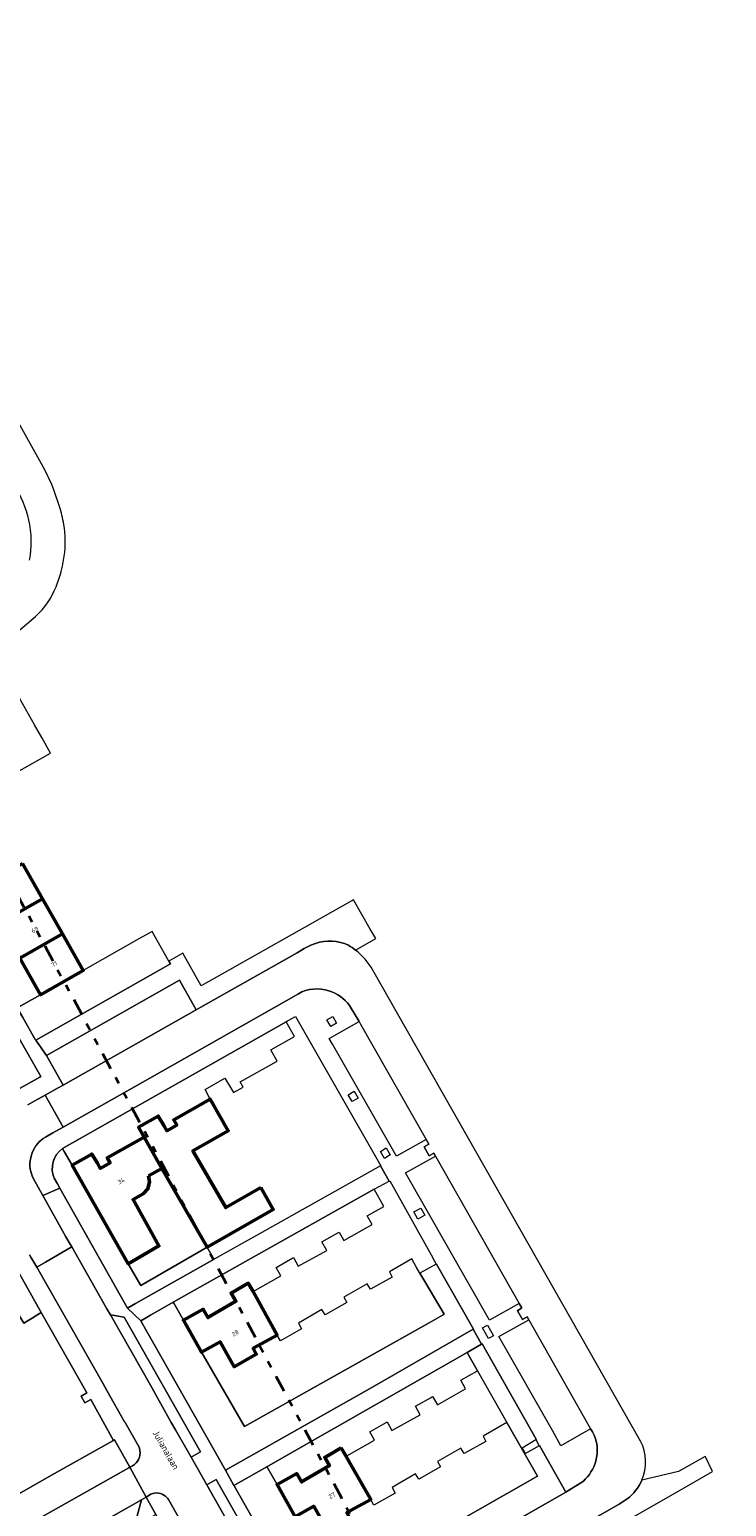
# Model space of a CAD drawing. Header units: metres. Extents: x 113441 to 115918, y 474822 to 477887.
# Tile 134 of 145: x 114749 to 114852, y 476865 to 477083. Entities that reach past the tile are written whole.
import ezdxf
from ezdxf.enums import TextEntityAlignment as Align

# ---------------------------------------------------------------- set-up
doc = ezdxf.new("R2010")
doc.units = ezdxf.units.M
doc.linetypes.add('AL-TEKENBLADGRENS', pattern=[11.5, 2.5, -1.5, 1, -1.5, 1, -1.5, 2.5])
for name, color, linetype, lineweight in [('B-WE-GR-GROENVOORZIENING-GV', 252, 'Continuous', 18), ('B-WE-OG-BEBOUWING-GV', 7, 'Continuous', 50), ('B-WE-OG-BEBOUWING-T18', 7, 'Continuous', 50), ('B-WE-OG-TERREIN_ERF-GV', 252, 'Continuous', 18), ('B-WE-OG-TOPOGRAFIE-T18', 7, 'Continuous', 18), ('B-WE-VH-VERHARDING_OPEN-GV', 252, 'Continuous', 18), ('X-XX-AL-TEKENBLADGRENS-G', 252, 'AL-TEKENBLADGRENS', 35)]:
    doc.layers.add(name, color=color, linetype=linetype, lineweight=lineweight)
doc.styles.add('NLCS-ISO-ANNOTATIEF-T18', font='NLCS-ISO.ttf', dxfattribs={"height": 1.8})

msp = doc.modelspace()

# ---------------------------------------------------------------- linework, layer by layer
at = {"layer": 'B-WE-GR-GROENVOORZIENING-GV'}
for points in [[(114751.915, 476975.944), (114750.591, 476978.281), (114749.546, 476980.125), (114747.321, 476984.053), (114747.179, 476983.933), (114729.562, 476969.108), (114729.681, 476968.899), (114730.888, 476966.774), (114732.032, 476964.758), (114735.448, 476966.7), (114741.738, 476970.276)], [(114769.617, 476944.888), (114769.372, 476945.317), (114767.639, 476948.351), (114766.873, 476949.694), (114764.915, 476948.578), (114756.712, 476943.938), (114750.423, 476940.362), (114746.991, 476938.411), (114747.798, 476937.001), (114749.649, 476933.769), (114749.72, 476933.644), (114749.751, 476933.661)], [(114799.294, 476882.478), (114814.241, 476891.038), (114814.306, 476891.075), (114808.837, 476900.643), (114808.803, 476900.625), (114806.393, 476899.326), (114807.115, 476898.083), (114809.949, 476893.274), (114809.812, 476893.19), (114807.74, 476892.001), (114780.496, 476876.688), (114774.172, 476887.64), (114771.506, 476892.365), (114770.073, 476894.904), (114770.005, 476895.024), (114766.654, 476893.118), (114765.209, 476892.288), (114765.258, 476892.202), (114777.713, 476870.247)], [(114750.534, 476893.534), (114749.652, 476892.988), (114749.409, 476892.837), (114747.98, 476891.953), (114745.168, 476896.564), (114739.432, 476897.801), (114731.56, 476893.077), (114733.696, 476889.141), (114731.63, 476887.768), (114740.74, 476871.7), (114744.428, 476865.195), (114752.5, 476869.754), (114760.224, 476874.116), (114761.075, 476874.597), (114761.198, 476874.666), (114757.819, 476880.704), (114756.976, 476880.205), (114756.427, 476881.177), (114757.232, 476881.663)], [(114760.749, 476893.144), (114766.62, 476882.807), (114769.712, 476877.283), (114770.339, 476876.232), (114772.622, 476872.178), (114774.004, 476872.96), (114762.748, 476892.813)]]:
    msp.add_lwpolyline(points, close=True, dxfattribs=at)
for points in [[(114747.078, 476926.384), (114750.295, 476928.188), (114750.477, 476928.29), (114746.417, 476935.394), (114727.907, 476967.884)], [(114776.06, 476901.369), (114774.981, 476903.143), (114765.22, 476897.479), (114763.36, 476900.69), (114755.088, 476915.21), (114753.921, 476917.258), (114753.681, 476917.68)], [(114752.451, 476913.295), (114752.911, 476912.481), (114753.261, 476911.862), (114763.263, 476894.172), (114764.423, 476894.858), (114776.06, 476901.369)], [(114742.459, 476903.321), (114740.924, 476902.436), (114727.588, 476894.896), (114731.63, 476887.768), (114733.696, 476889.141), (114731.56, 476893.077), (114739.432, 476897.801), (114745.168, 476896.564), (114747.98, 476891.953), (114749.409, 476892.837), (114749.652, 476892.988), (114750.534, 476893.534), (114744.565, 476904.112)], [(114802.401, 476852.426), (114827.926, 476867.049), (114824.058, 476873.912), (114823.986, 476873.87), (114821.98, 476872.712), (114821.486, 476873.586), (114823.47, 476874.777), (114823.539, 476874.818), (114815.59, 476888.89), (114815.485, 476888.83), (114813.367, 476887.623), (114813.427, 476887.517), (114814.89, 476884.928), (114819.199, 476877.303), (114823.729, 476869.376), (114810.354, 476861.747)], [(114787.983, 476863.414), (114785.317, 476868.139), (114783.856, 476870.728), (114783.83, 476870.774), (114778.961, 476868.021), (114778.992, 476867.967), (114790.706, 476847.363)], [(114789.161, 476846.23), (114788.182, 476847.96), (114776.341, 476868.874), (114774.943, 476868.086)], [(114774.943, 476868.086), (114784.65, 476850.969), (114785.373, 476849.735), (114785.531, 476849.465), (114786.141, 476848.425)]]:
    msp.add_lwpolyline(points, dxfattribs=at)
msp.add_lwpolyline([(114753.681, 476917.68, 0.3600538), (114752.451, 476913.295)], format="xyb", dxfattribs=at)
at = {"layer": 'B-WE-OG-BEBOUWING-GV'}
for points in [[(114747.748, 476959.706), (114741.458, 476956.13), (114744.413, 476950.932), (114750.703, 476954.508)], [(114750.703, 476954.508), (114744.413, 476950.932), (114747.369, 476945.733), (114753.658, 476949.309)], [(114753.658, 476949.309), (114747.369, 476945.733), (114750.423, 476940.362), (114756.712, 476943.938)], [(114782.903, 476911.932), (114777.735, 476908.972), (114772.904, 476917.356), (114778.116, 476920.298), (114775.441, 476924.973), (114770.07, 476921.894), (114770.508, 476921.13), (114769.068, 476920.305), (114768.63, 476921.068), (114767.776, 476922.473), (114764.884, 476920.818), (114765.686, 476919.371), (114768.309, 476914.761), (114774.981, 476903.143), (114784.743, 476908.716)], [(114766.349, 476913.662), (114768.309, 476914.761), (114765.686, 476919.371), (114760.256, 476916.321), (114760.687, 476915.554), (114759.24, 476914.741), (114758.809, 476915.508), (114757.984, 476916.853), (114755.088, 476915.21), (114763.36, 476900.69), (114767.887, 476903.33), (114764.08, 476910.15), (114765.575, 476911.01), (114766.257, 476911.727), (114766.496, 476912.784)], [(114781.784, 476896.585), (114781.054, 476897.821), (114778.533, 476896.382), (114779.24, 476895.161), (114775.124, 476892.772), (114774.419, 476893.996), (114771.506, 476892.365), (114774.172, 476887.64), (114776.925, 476889.165), (114778.994, 476885.508), (114782.25, 476887.358), (114781.804, 476888.238), (114785.316, 476890.189)], [(114794.773, 476873.542), (114792.344, 476872.156), (114793.051, 476870.935), (114788.935, 476868.546), (114788.23, 476869.77), (114785.317, 476868.139), (114787.983, 476863.414), (114788.028, 476863.439), (114790.736, 476864.939), (114792.805, 476861.282), (114796.061, 476863.132), (114795.615, 476864.012), (114799.127, 476865.963)]]:
    msp.add_lwpolyline(points, close=True, dxfattribs=at)
at = {"layer": 'B-WE-OG-TERREIN_ERF-GV'}
for points in [[(114744.413, 476950.932), (114741.458, 476956.13), (114738.502, 476961.328), (114735.448, 476966.7), (114732.032, 476964.758), (114746.901, 476938.568), (114746.991, 476938.411), (114750.423, 476940.362), (114747.369, 476945.733)], [(114765.686, 476919.371), (114764.884, 476920.818), (114767.776, 476922.473), (114768.63, 476921.068), (114769.068, 476920.305), (114770.508, 476921.13), (114770.07, 476921.894), (114775.441, 476924.973), (114774.705, 476926.407), (114777.598, 476928.035), (114778.447, 476926.701), (114778.879, 476925.934), (114780.325, 476926.749), (114779.893, 476927.516), (114785.319, 476930.574), (114784.392, 476932.213), (114787.874, 476934.182), (114786.638, 476936.367), (114753.681, 476917.68), (114753.921, 476917.258), (114755.088, 476915.21), (114757.984, 476916.853), (114758.809, 476915.508), (114759.24, 476914.741), (114760.687, 476915.554), (114760.256, 476916.321)], [(114768.309, 476914.761), (114766.349, 476913.662), (114766.496, 476912.784), (114766.257, 476911.727), (114765.575, 476911.01), (114764.08, 476910.15), (114767.887, 476903.33), (114763.36, 476900.69), (114765.22, 476897.479), (114774.981, 476903.143)], [(114785.892, 476898.928), (114785.2, 476900.151), (114787.65, 476901.548), (114787.746, 476901.603), (114788.451, 476900.355), (114792.636, 476902.67), (114791.911, 476903.929), (114794.3, 476905.26), (114794.457, 476905.347), (114795.186, 476904.112), (114799.323, 476906.489), (114798.618, 476907.738), (114801.079, 476909.154), (114799.658, 476911.668), (114770.005, 476895.024), (114770.073, 476894.904), (114771.506, 476892.365), (114774.419, 476893.996), (114775.124, 476892.772), (114779.24, 476895.161), (114778.533, 476896.382), (114781.054, 476897.821), (114781.784, 476896.585)], [(114806.393, 476899.326), (114805.847, 476900.265), (114805.182, 476901.409), (114801.903, 476899.5), (114802.306, 476898.711), (114799.114, 476896.936), (114798.611, 476897.754), (114795.162, 476895.772), (114795.621, 476894.979), (114792.428, 476893.173), (114791.941, 476893.951), (114788.473, 476891.944), (114788.923, 476891.115), (114785.806, 476889.316), (114785.316, 476890.189), (114781.804, 476888.238), (114782.25, 476887.358), (114778.994, 476885.508), (114776.925, 476889.165), (114774.172, 476887.64), (114780.496, 476876.688), (114807.74, 476892.001), (114809.812, 476893.19), (114809.949, 476893.274), (114807.115, 476898.083)], [(114805.722, 476879.703), (114808.054, 476881.002), (114808.268, 476881.121), (114808.997, 476879.886), (114813.134, 476882.263), (114812.429, 476883.512), (114814.89, 476884.928), (114813.427, 476887.517), (114813.367, 476887.623), (114787.172, 476872.698), (114783.83, 476870.774), (114783.856, 476870.728), (114785.317, 476868.139), (114788.23, 476869.77), (114788.935, 476868.546), (114793.051, 476870.935), (114792.344, 476872.156), (114794.773, 476873.542), (114794.865, 476873.595), (114795.595, 476872.359), (114799.703, 476874.702), (114799.011, 476875.925), (114801.403, 476877.289), (114801.557, 476877.377), (114802.262, 476876.129), (114806.447, 476878.444)], [(114823.729, 476869.376), (114819.199, 476877.303), (114815.714, 476875.274), (114816.117, 476874.485), (114812.925, 476872.71), (114812.422, 476873.528), (114808.973, 476871.546), (114809.432, 476870.753), (114806.239, 476868.947), (114805.752, 476869.725), (114802.284, 476867.718), (114802.734, 476866.889), (114799.617, 476865.09), (114799.127, 476865.963), (114795.615, 476864.012), (114796.061, 476863.132), (114792.805, 476861.282), (114790.736, 476864.939), (114788.028, 476863.439), (114794.241, 476852.593), (114803.56, 476857.819), (114810.354, 476861.747)]]:
    msp.add_lwpolyline(points, close=True, dxfattribs=at)
at = {"layer": 'B-WE-VH-VERHARDING_OPEN-GV'}
for points in [[(114753.21, 477012.347), (114752.433, 477014.646), (114752.081, 477015.586), (114751.064, 477017.737), (114732.676, 477050.669)], [(114748.998, 477006.509), (114748.877, 477005.219), (114748.787, 477004.615), (114748.73, 477004.43)], [(114753.467, 477002.767), (114753.651, 477003.52), (114753.929, 477005.009)], [(114746.526, 477000.101), (114745.585, 476999.272), (114726.043, 476982.765), (114716.385, 476974.647), (114720.484, 476971.484), (114720.922, 476971.911), (114725.052, 476975.389), (114725.496, 476975.764), (114742.693, 476990.214), (114749.693, 476996.118)], [(114722.275, 476969.881), (114725.304, 476972.453), (114727.907, 476967.884), (114746.417, 476935.394), (114750.477, 476928.29), (114750.295, 476928.188), (114747.078, 476926.384)], [(114748.531, 476924.123), (114749.595, 476924.716), (114751.115, 476925.563), (114753.015, 476926.622), (114753.761, 476927.038), (114751.3, 476931.412), (114749.751, 476933.661), (114749.72, 476933.644), (114749.649, 476933.769), (114747.798, 476937.001), (114746.991, 476938.411), (114746.901, 476938.568), (114732.032, 476964.758), (114730.888, 476966.774), (114729.681, 476968.899), (114729.562, 476969.108), (114728.706, 476971.943)], [(114796.892, 476946.938), (114799.893, 476948.629), (114799.036, 476950.015), (114796.585, 476954.332), (114774.114, 476941.67), (114771.396, 476946.473), (114769.372, 476945.317), (114769.617, 476944.888), (114749.751, 476933.661), (114751.3, 476931.412), (114770.91, 476942.491), (114773.378, 476938.111)], [(114790.99, 476947.929), (114790.279, 476947.656), (114789.338, 476947.158), (114788.307, 476946.541), (114774.086, 476938.511), (114773.378, 476938.111), (114753.761, 476927.038), (114753.015, 476926.622), (114751.115, 476925.563), (114753.75, 476920.834), (114766.569, 476928.072), (114788.457, 476940.496)], [(114773.378, 476938.111), (114774.086, 476938.511), (114788.307, 476946.541), (114789.338, 476947.158), (114790.279, 476947.656), (114790.99, 476947.929)], [(114838.956, 476874.546), (114799.445, 476943.971)], [(114788.457, 476940.496), (114766.569, 476928.072), (114753.75, 476920.834), (114752.234, 476919.981), (114751.14, 476919.366)], [(114793.497, 476933.087), (114793.02, 476933.925), (114797.418, 476936.4), (114796.99, 476937.126), (114796.018, 476938.78)], [(114796.018, 476938.78), (114796.99, 476937.126), (114797.418, 476936.4), (114797.632, 476936.023), (114807.319, 476919.007), (114807.721, 476918.308), (114807.015, 476917.921), (114807.746, 476916.619), (114808.453, 476917.001), (114808.685, 476916.556), (114821.053, 476894.853), (114821.449, 476894.188), (114820.773, 476893.77), (114821.502, 476892.499), (114822.21, 476892.852), (114822.444, 476892.441), (114830.459, 476878.265), (114831.542, 476876.35), (114831.841, 476875.911)], [(114753.681, 476917.68), (114786.638, 476936.367), (114786.845, 476936.485), (114788.043, 476937.164), (114800.619, 476915.146), (114800.593, 476915.131), (114801.847, 476912.89), (114801.939, 476912.942), (114808.317, 476901.555), (114808.285, 476901.539), (114808.803, 476900.625), (114808.837, 476900.643), (114814.306, 476891.075), (114814.241, 476891.038), (114815.485, 476888.83), (114815.59, 476888.89), (114823.539, 476874.818), (114823.47, 476874.777), (114823.986, 476873.87), (114824.058, 476873.912), (114827.926, 476867.049), (114830.531, 476868.667)], [(114831.841, 476875.911), (114831.542, 476876.35), (114827.198, 476873.877), (114825.937, 476876.097), (114818.052, 476889.981), (114822.444, 476892.441), (114822.21, 476892.852), (114821.502, 476892.499), (114820.773, 476893.77), (114821.449, 476894.188), (114821.053, 476894.853), (114816.681, 476892.392), (114804.288, 476914.103), (114808.685, 476916.556), (114808.453, 476917.001), (114807.746, 476916.619), (114807.015, 476917.921), (114807.721, 476918.308), (114807.319, 476919.007), (114802.921, 476916.541), (114793.497, 476933.087)], [(114753.75, 476920.834), (114751.115, 476925.563), (114749.595, 476924.716), (114748.531, 476924.123)], [(114751.14, 476919.366), (114752.234, 476919.981), (114753.75, 476920.834)], [(114748.778, 476902.021), (114748.982, 476901.684), (114749.885, 476900.171), (114751.167, 476900.92), (114754.957, 476903.134), (114755.025, 476903.174), (114754.801, 476903.571), (114754.172, 476904.689), (114750.774, 476910.752), (114749.397, 476913.207)], [(114749.397, 476913.207), (114750.774, 476910.752), (114753.261, 476911.862), (114752.911, 476912.481), (114752.451, 476913.295)], [(114744.565, 476904.112), (114750.534, 476893.534), (114757.232, 476881.663), (114756.427, 476881.177), (114756.976, 476880.205), (114757.819, 476880.704), (114761.198, 476874.666), (114761.317, 476874.733), (114763.578, 476870.689), (114764.003, 476870.926)], [(114772.622, 476872.178), (114770.339, 476876.232), (114769.712, 476877.283), (114766.62, 476882.807), (114760.749, 476893.144), (114760.204, 476894.049), (114755.025, 476903.174), (114754.957, 476903.134), (114751.167, 476900.92), (114749.885, 476900.171), (114759.6, 476883.076), (114760.213, 476881.997), (114762.828, 476877.396), (114762.898, 476877.273), (114764.954, 476873.655)], [(114760.213, 476881.997), (114759.6, 476883.076), (114749.885, 476900.171), (114748.982, 476901.684), (114748.778, 476902.021)], [(114764.954, 476873.655), (114762.898, 476877.273), (114762.828, 476877.396), (114760.213, 476881.997)], [(114764.003, 476870.926), (114763.578, 476870.689), (114765.982, 476866.305), (114766.689, 476866.727)], [(114769.277, 476865.939), (114779.442, 476848.026), (114784.65, 476850.969), (114774.943, 476868.086), (114772.622, 476872.178)], [(114823.457, 476855.131), (114845.72, 476867.867), (114849.558, 476870.062), (114848.519, 476872.222), (114848.495, 476872.264), (114844.538, 476870.065), (114839.127, 476868.777)], [(114830.531, 476868.667), (114827.926, 476867.049), (114802.401, 476852.426), (114802.362, 476852.492), (114801.417, 476851.959), (114801.454, 476851.893), (114794.685, 476848.02), (114797.384, 476843.346), (114798.67, 476844.074), (114799.984, 476844.805), (114800.408, 476845.069), (114801.657, 476845.782), (114819.954, 476856.222), (114820.497, 476856.536), (114824.051, 476858.592), (114835.767, 476865.264), (114836.952, 476866.032)], [(114766.689, 476866.727), (114765.982, 476866.305)], [(114765.982, 476866.305), (114767.445, 476863.731), (114768.483, 476861.909), (114783.422, 476835.678), (114783.525, 476835.496), (114781.943, 476834.619), (114783.168, 476832.328), (114786.628, 476834.298), (114787.081, 476834.556), (114780.295, 476846.521), (114779.442, 476848.026), (114769.277, 476865.939)], [(114836.952, 476866.032), (114835.767, 476865.264), (114824.051, 476858.592), (114820.497, 476856.536), (114819.954, 476856.222), (114820.385, 476855.458), (114821.253, 476853.919), (114822.431, 476851.83), (114804.717, 476841.713), (114802.898, 476840.675), (114804.004, 476838.179), (114806.074, 476839.359), (114823.838, 476849.492), (114825.978, 476850.688), (114823.457, 476855.131)]]:
    msp.add_lwpolyline(points, dxfattribs=at)
for points in [[(114746.903, 477014.89, -0.0783938), (114748.795, 477009.648)], [(114753.853, 477009.692, 0.0376798), (114753.21, 477012.347)], [(114748.795, 477009.648, -0.0537853), (114748.998, 477006.509)], [(114753.929, 477005.009, 0.0777597), (114753.853, 477009.692)], [(114752.709, 477000.503, 0.041575), (114753.467, 477002.767)], [(114749.693, 476996.118, 0.1203063), (114752.709, 477000.503)], [(114795.833, 476947.651, 0.1934819), (114790.99, 476947.929)], [(114790.99, 476947.929, -0.1934819), (114795.833, 476947.651)], [(114796.892, 476946.938, 0.032803), (114795.833, 476947.651)], [(114795.833, 476947.651, -0.032803), (114796.892, 476946.938)], [(114799.445, 476943.971, 0.1012175), (114796.892, 476946.938)], [(114788.457, 476940.496, -0.2137512), (114792.961, 476940.93)], [(114792.961, 476940.93, 0.2137512), (114788.457, 476940.496)], [(114792.961, 476940.93, -0.1555334), (114796.018, 476938.78)], [(114796.018, 476938.78, 0.1555334), (114792.961, 476940.93)], [(114749.204, 476917.055, -0.1675588), (114751.14, 476919.366)], [(114751.14, 476919.366, 0.1675588), (114749.204, 476917.055)], [(114749.397, 476913.207, -0.2300313), (114749.204, 476917.055)], [(114749.204, 476917.055, 0.2300313), (114749.397, 476913.207)], [(114752.451, 476913.295, -0.3600538), (114753.681, 476917.68)], [(114831.841, 476875.911, -0.2034285), (114832.324, 476871.589)], [(114832.324, 476871.589, 0.2034285), (114831.841, 476875.911)], [(114764.003, 476870.926, 0.3010033), (114765.087, 476873.132)], [(114765.087, 476873.132, -0.3010033), (114764.003, 476870.926)], [(114765.087, 476873.132, 0.0633753), (114764.954, 476873.655)], [(114764.954, 476873.655, -0.0633753), (114765.087, 476873.132)], [(114839.127, 476868.777, 0.2241566), (114838.956, 476874.546)], [(114832.324, 476871.589, -0.138762), (114830.531, 476868.667)], [(114830.531, 476868.667, 0.138762), (114832.324, 476871.589)], [(114839.127, 476868.777, -0.1299507), (114836.952, 476866.032)], [(114836.952, 476866.032, 0.1299507), (114839.127, 476868.777)], [(114766.689, 476866.727, -0.2909111), (114768.866, 476866.417)], [(114768.866, 476866.417, 0.2909111), (114766.689, 476866.727)], [(114768.866, 476866.417, -0.0775984), (114769.277, 476865.939)], [(114769.277, 476865.939, 0.0775984), (114768.866, 476866.417)]]:
    msp.add_lwpolyline(points, format="xyb", dxfattribs=at)
for points in [[(114773.378, 476938.111), (114770.91, 476942.491), (114751.3, 476931.412), (114753.761, 476927.038)], [(114794.108, 476936.142), (114793.251, 476935.653), (114792.668, 476936.676), (114793.526, 476937.165)], [(114797.274, 476925.129), (114796.397, 476924.597), (114795.812, 476925.615), (114796.689, 476926.146)], [(114801.15, 476916.231), (114800.557, 476917.265), (114801.434, 476917.768), (114802.027, 476916.733)], [(114770.005, 476895.024), (114799.658, 476911.668), (114801.847, 476912.89), (114800.593, 476915.131), (114782.3, 476904.86), (114776.06, 476901.369), (114764.423, 476894.858), (114763.263, 476894.172), (114765.209, 476892.288), (114766.654, 476893.118)], [(114765.209, 476892.288), (114763.263, 476894.172), (114753.261, 476911.862), (114750.774, 476910.752), (114754.172, 476904.689), (114754.801, 476903.571), (114755.025, 476903.174), (114760.204, 476894.049), (114760.749, 476893.144), (114762.748, 476892.813), (114774.004, 476872.96), (114772.622, 476872.178), (114774.943, 476868.086), (114776.341, 476868.874), (114788.182, 476847.96), (114789.161, 476846.23), (114789.526, 476846.168), (114791.329, 476846.266), (114790.706, 476847.363), (114778.992, 476867.967), (114778.961, 476868.021), (114777.713, 476870.247), (114765.258, 476892.202)], [(114806.516, 476908.893), (114807.097, 476907.854), (114806.084, 476907.288), (114805.503, 476908.327)], [(114783.83, 476870.774), (114787.172, 476872.698), (114813.367, 476887.623), (114815.485, 476888.83), (114814.241, 476891.038), (114799.294, 476882.478), (114777.713, 476870.247), (114778.961, 476868.021)], [(114817.252, 476890.094), (114816.53, 476889.671), (114815.618, 476891.228), (114816.341, 476891.651)], [(114761.317, 476874.733), (114761.198, 476874.666), (114761.075, 476874.597), (114760.224, 476874.116), (114752.5, 476869.754), (114744.428, 476865.195), (114743.469, 476864.653), (114743.522, 476864.56), (114745.735, 476860.616), (114763.452, 476870.617), (114763.578, 476870.689)], [(114763.578, 476870.689), (114763.452, 476870.617), (114745.735, 476860.616), (114745.178, 476860.268), (114744.124, 476859.673), (114744.619, 476858.795), (114745.3, 476857.587), (114745.575, 476857.1), (114746.084, 476856.191), (114746.334, 476855.746), (114746.605, 476855.317), (114748.196, 476856.233), (114765.296, 476865.896), (114765.982, 476866.305)], [(114765.982, 476866.305), (114765.296, 476865.896), (114764.696, 476863.536), (114764.605, 476863.178), (114749.221, 476854.447), (114749.052, 476854.742), (114748.196, 476856.233), (114746.605, 476855.317), (114747.556, 476852.476), (114767.445, 476863.731)], [(114764.696, 476863.536), (114765.296, 476865.896), (114748.196, 476856.233), (114749.052, 476854.742), (114749.221, 476854.447), (114764.605, 476863.178)]]:
    msp.add_lwpolyline(points, close=True, dxfattribs=at)
at = {"layer": 'X-XX-AL-TEKENBLADGRENS-G'}
msp.add_lwpolyline([(114444.131, 477518.262), (115425.394, 475693.653), (115098.243, 474839.844), (114578.24, 475162.508), (113568.556, 477049.85), (114444.131, 477518.262)], dxfattribs=at)

# ---------------------------------------------------------------- texts
at = {"layer": 'B-WE-OG-BEBOUWING-T18', "style": 'NLCS-ISO-ANNOTATIEF-T18'}
for s, rotation, p in [('69', 29.6, (114749.578, 476949.941)), ('71', 29.6, (114752.46, 476944.872)), ('34', 29.3, (114762.337, 476912.902)), ('28', 30.1, (114779.143, 476890.48)), ('27', 30.1, (114793.424, 476866.526))]:
    msp.add_text(s, height=0.64, rotation=rotation, dxfattribs=at).set_placement(p, align=Align.MIDDLE)
at = {"layer": 'B-WE-OG-TOPOGRAFIE-T18', "style": 'NLCS-ISO-ANNOTATIEF-T18'}
msp.add_text('Julianalaan', height=1, rotation=299.7, dxfattribs=at).set_placement((114768.926, 476873.269), align=Align.MIDDLE)

doc.saveas('drawing.dxf')
